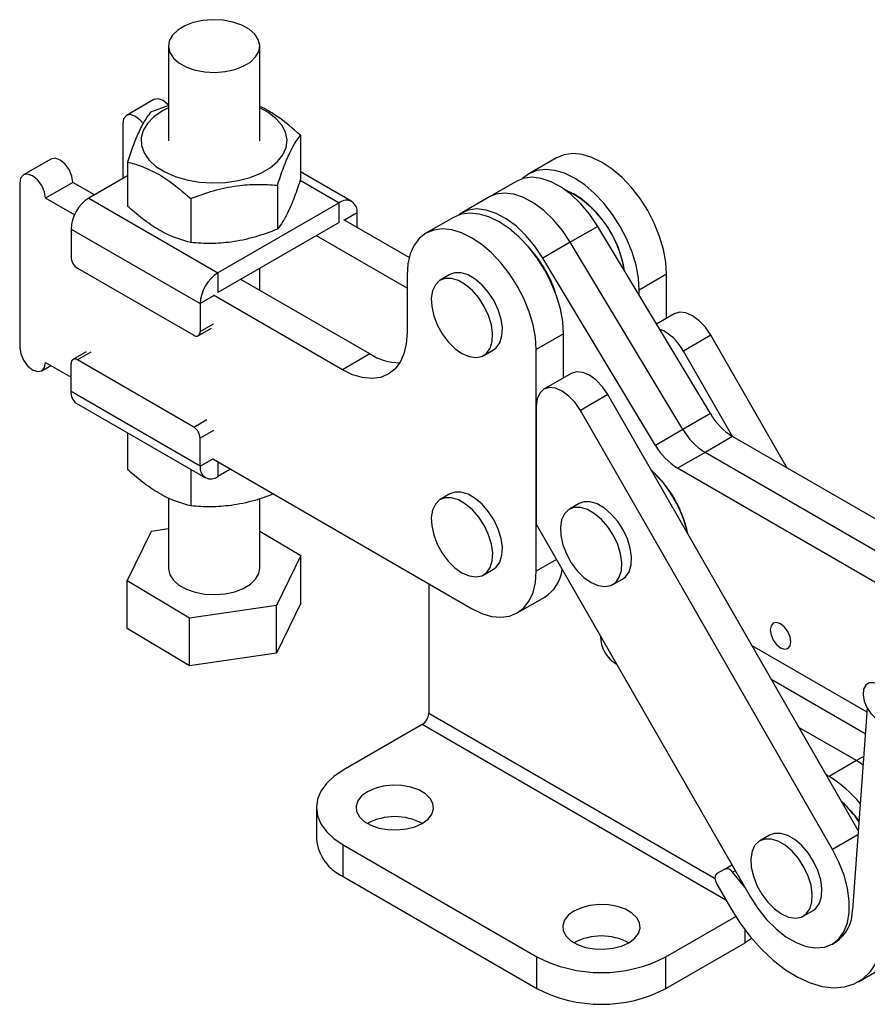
# Model space of a CAD drawing. Extents: x 29 to 398, y 16 to 290.
# Tile 10 of 12: x 295 to 346, y 177 to 237. Entities that reach past the tile are written whole.
import ezdxf

# ---------------------------------------------------------------- set-up
doc = ezdxf.new("R2010")
doc.units = 0
doc.layers.get('0').update_dxf_attribs({"linetype": 'CONTINUOUS'})

msp = doc.modelspace()

# ---------------------------------------------------------------- linework, layer by layer
at = {"color": 7, "linetype": 'CONTINUOUS'}
for p, q in [((303.611504, 235.592722), (303.611584, 229.831526)), ((309.167139, 229.831602), (309.16706, 235.592797)), ((302.730504, 232.334993), (301.060946, 231.371178)), ((303.63502, 231.968908), (302.53369, 231.58198)), ((300.830781, 230.862448), (300.830827, 227.529093)), ((311.656322, 230.170962), (311.656358, 227.492564)), ((327.221274, 228.792925), (325.551717, 227.82911)), ((296.464752, 228.717852), (294.795195, 227.754037)), ((301.122412, 228.541466), (301.122447, 225.86307)), ((301.122424, 227.697429), (298.76837, 226.338463)), ((314.774275, 226.142107), (311.656352, 227.941989)), ((294.565029, 227.245307), (294.565167, 217.265284)), ((297.805935, 227.30203), (296.136378, 226.338215)), ((299.121736, 226.542458), (297.805935, 227.30203)), ((310.245045, 227.130449), (310.245082, 224.452051)), ((324.814821, 227.379175), (323.145264, 226.41536)), ((297.895736, 225.322591), (296.136378, 226.338215)), ((298.76837, 226.338463), (306.625112, 221.803005)), ((323.145264, 226.41536), (321.475706, 225.451545)), ((328.32977, 226.578463), (328.270854, 226.612485)), ((304.978091, 226.315701), (304.978127, 223.637303)), ((314.01045, 226.06647), (306.625112, 221.803005)), ((314.010466, 224.864331), (314.01045, 226.06647)), ((315.090781, 224.558184), (315.090768, 225.442613)), ((320.955523, 225.175783), (319.285965, 224.211968)), ((314.010466, 224.864331), (306.625128, 220.600866)), ((318.259507, 222.728975), (314.285452, 225.023077)), ((329.734746, 224.628107), (328.065188, 223.664292)), ((336.589701, 213.237998), (329.734746, 224.628107)), ((297.688086, 224.467315), (305.544826, 219.931858)), ((297.688086, 224.467315), (297.688109, 222.766175)), ((318.135157, 220.873159), (312.615894, 224.059262)), ((328.065188, 223.664292), (326.39563, 222.700476)), ((334.920143, 212.274182), (328.065188, 223.664292)), ((333.250586, 211.310367), (326.39563, 222.700476)), ((298.08095, 222.085765), (305.152019, 218.003852)), ((306.625112, 221.803005), (306.625128, 220.600866)), ((309.167261, 220.743483), (309.167244, 222.068398)), ((318.135146, 221.668314), (318.135194, 218.175307)), ((320.740708, 221.692006), (320.151453, 221.351836)), ((333.927197, 221.713814), (332.25764, 220.749999)), ((333.927234, 219.034026), (333.927197, 221.713814)), ((315.876442, 216.870478), (308.0197, 221.405935)), ((314.206884, 215.906663), (306.350143, 220.44212)), ((332.257644, 220.436089), (332.25764, 220.749999)), ((305.544826, 219.931858), (305.54485, 218.230718)), ((334.387763, 219.299884), (333.314379, 218.680232)), ((305.429768, 217.976351), (306.235085, 218.441251)), ((327.661446, 218.096672), (325.991888, 217.132857)), ((327.661482, 215.416885), (327.661446, 218.096672)), ((336.613659, 218.010435), (334.944102, 217.04662)), ((341.259353, 209.927324), (336.613659, 218.010435)), ((298.608595, 216.998425), (297.803279, 216.533526)), ((315.876442, 216.870478), (314.206884, 215.906663)), ((322.797071, 216.768995), (323.386326, 217.109165)), ((325.992072, 203.659827), (325.991888, 217.132857)), ((337.931572, 211.848677), (334.944102, 217.04662)), ((295.90635, 215.849463), (296.462058, 216.170267)), ((296.136515, 216.358193), (297.688207, 215.462448)), ((297.688221, 214.57802), (297.688197, 216.27916)), ((305.152095, 212.424113), (298.081026, 216.506026)), ((328.122012, 215.682742), (326.452454, 214.718927)), ((305.544962, 210.042562), (297.688221, 214.57802)), ((330.347908, 214.393293), (328.67835, 213.429478)), ((345.579725, 187.89123), (330.347908, 214.393293)), ((298.004713, 213.878525), (305.861455, 209.343067)), ((325.992127, 213.701521), (325.992033, 206.516424)), ((344.017407, 186.740826), (328.67835, 213.429478)), ((336.589701, 213.237998), (334.920143, 212.274182)), ((301.122637, 212.078642), (301.122667, 209.849671)), ((334.920143, 212.274182), (333.250586, 211.310367)), ((305.544962, 210.042562), (305.544939, 211.743703)), ((337.934081, 211.847226), (336.264523, 210.883411)), ((355.293603, 201.824412), (337.934081, 211.847226)), ((336.264523, 210.883411), (334.594966, 209.919596)), ((353.747231, 200.789473), (336.264523, 210.883411)), ((306.350279, 210.462098), (322.063763, 201.391183)), ((304.978315, 209.852877), (304.978345, 207.623905)), ((307.391498, 209.861033), (306.625281, 209.418705)), ((352.494354, 199.585081), (334.594966, 209.919596)), ((303.611879, 208.110376), (303.611938, 203.838106)), ((309.167493, 203.838182), (309.167434, 208.067357)), ((320.74089, 208.355068), (320.151634, 208.014898)), ((328.596884, 207.765882), (328.007629, 207.425712)), ((301.102494, 203.068388), (302.591397, 206.096539)), ((302.591397, 206.096539), (303.611905, 206.245111)), ((309.167461, 206.099979), (311.676936, 204.607902)), ((325.992033, 206.516424), (339.000469, 183.882854)), ((311.676936, 204.607902), (310.188032, 201.579751)), ((311.676976, 201.704622), (311.676936, 204.607902)), ((322.797252, 203.432056), (323.386508, 203.772226)), ((301.102532, 200.165109), (301.102494, 203.068388)), ((304.90081, 200.809993), (301.102494, 203.068388)), ((330.653247, 202.84287), (331.242503, 203.18304)), ((319.451134, 202.899373), (319.451134, 195.009844)), ((324.841253, 201.116174), (326.51081, 202.079989)), ((310.188032, 201.579751), (304.90081, 200.809993)), ((310.188071, 198.676471), (310.188032, 201.579751)), ((311.676976, 201.704622), (310.188071, 198.676471)), ((304.90085, 197.906715), (304.90081, 200.809993)), ((304.90085, 197.906715), (301.102532, 200.165109)), ((339.110553, 199.147037), (346.103361, 195.109621)), ((310.188071, 198.676471), (304.90085, 197.906715)), ((346.005525, 193.760941), (340.319638, 197.043333)), ((346.120868, 195.350959), (345.229518, 183.063575)), ((319.058297, 194.329431), (314.24594, 191.551316)), ((345.476593, 192.138656), (341.977633, 194.158563)), ((345.476593, 192.138656), (343.807035, 191.174841)), ((345.869726, 191.888932), (345.476593, 192.138656)), ((343.807035, 191.174841), (343.635628, 191.273793)), ((312.618756, 189.283515), (312.618756, 187.355571)), ((340.186129, 187.603262), (339.596873, 187.263091)), ((314.245941, 187.015715), (326.031054, 180.212314)), ((314.245941, 185.087771), (314.245941, 187.015715)), ((337.468154, 185.543789), (337.901937, 185.794206)), ((314.245941, 185.087771), (326.031054, 178.28437)), ((337.468154, 185.543789), (336.983377, 185.263733)), ((338.675422, 184.448408), (337.936849, 185.348957)), ((336.983431, 184.622167), (337.816845, 183.178838)), ((333.887796, 180.212314), (338.131046, 182.66189)), ((342.242492, 182.680249), (342.831748, 183.020419)), ((333.887796, 178.28437), (338.700153, 181.062485)), ((344.008735, 180.981596), (344.205153, 181.094986)), ((326.031054, 178.28437), (326.031054, 180.212314)), ((333.887796, 178.28437), (333.887796, 180.212314)), ((345.593929, 178.689295), (347.067068, 179.53972))]:
    msp.add_line(p, q, dxfattribs=at)
at = {"color": 8, "linetype": 'CONTINUOUS'}
for p, q in [((311.636837, 227.436683), (314.01045, 226.06647)), ((315.090768, 225.442613), (314.324743, 225.000396)), ((306.350143, 220.396757), (305.544826, 219.931858)), ((305.54485, 218.230718), (306.350166, 218.695617)), ((298.886342, 216.970925), (298.081026, 216.506026)), ((305.152095, 212.424113), (305.957411, 212.889012)), ((306.350255, 212.208602), (305.544939, 211.743703)), ((305.544962, 210.042562), (306.350279, 210.507462)), ((306.625269, 210.303355), (306.625281, 209.418705)), ((327.224821, 204.371478), (325.992072, 203.659827)), ((336.87117, 184.953472), (319.451134, 195.009844)), ((337.538368, 183.661113), (319.058297, 194.329431)), ((345.905817, 192.386442), (345.476593, 192.138656)), ((345.560911, 187.631872), (344.017407, 186.740826)), ((338.102784, 185.44475), (337.936849, 185.348957)), ((338.700153, 181.062485), (338.700153, 181.841205))]:
    msp.add_line(p, q, dxfattribs=at)
at = {"color": 7, "linetype": 'CONTINUOUS', "flags": 128}
for points in [[(307.068521, 234.037894), (307.650841, 234.164136), (308.1699, 234.362013), (308.599673, 234.621607), (308.918606, 234.929899), (309.11071, 235.271429), (309.166349, 235.629072), (309.082734, 235.984894), (308.864058, 236.321053), (308.521288, 236.620691), (308.07161, 236.868786), (307.53757, 237.052895), (306.945955, 237.163786), (306.326422, 237.1959), (305.710042, 237.147625), (305.127725, 237.021382), (304.608664, 236.823504), (304.178893, 236.563911), (303.859958, 236.25562), (303.667856, 235.914089), (303.612215, 235.556447), (303.69583, 235.200625), (303.914506, 234.864466), (304.257275, 234.564829), (304.706954, 234.316733), (305.240993, 234.132624), (305.83261, 234.021732), (306.452141, 233.989619), (307.068521, 234.037894)], [(303.611552, 232.01051), (303.586667, 232.037365), (303.285999, 232.279993), (302.985337, 232.384495), (302.730504, 232.334993)], [(303.611557, 231.834363), (303.246662, 231.645748), (302.736018, 231.292648), (302.342794, 230.892588), (302.07963, 230.458425), (301.954983, 230.004116), (301.972861, 229.54426), (302.132691, 229.093637), (302.429332, 228.666733), (302.85325, 228.277269), (303.390825, 227.937759), (304.024774, 227.659118), (304.734721, 227.450301), (305.497852, 227.318021), (306.289635, 227.266528), (307.084624, 227.297477), (307.857267, 227.409874), (308.58273, 227.600105), (309.237696, 227.862058), (309.801115, 228.187313), (310.254876, 228.565415), (310.584397, 228.984213), (310.779086, 229.430245), (310.832685, 229.889175), (310.743473, 230.346253), (310.514315, 230.786789), (310.15258, 231.196625), (309.669889, 231.562586), (309.167112, 231.834437)], [(302.078883, 230.875422), (301.91711, 231.07355), (301.616442, 231.316178), (301.31578, 231.42068), (301.060891, 231.371148), (300.890582, 231.175123), (300.830781, 230.862448)], [(297.805935, 227.30203), (297.746125, 227.683754), (297.575808, 228.076411), (297.320916, 228.420224), (297.020248, 228.662852), (296.719586, 228.767353), (296.464752, 228.717852)], [(333.927197, 221.713814), (333.878823, 222.451378), (333.73491, 223.226621), (333.499002, 224.02045), (333.176909, 224.813325), (332.77656, 225.585717), (332.307815, 226.318608), (331.782214, 226.993953), (331.212701, 227.595122), (330.613298, 228.107315), (329.998764, 228.517916), (329.384233, 228.816815), (328.784834, 228.996656), (328.215328, 229.053008), (327.689738, 228.984483), (327.221274, 228.792925)], [(296.136378, 226.338215), (296.076567, 226.719939), (295.90625, 227.112596), (295.651358, 227.456409), (295.35069, 227.699037), (295.050028, 227.803538), (294.795139, 227.754006), (294.624831, 227.557982), (294.565029, 227.245307)], [(329.734746, 224.628107), (329.250418, 225.347776), (328.707272, 225.997596), (328.121811, 226.557824), (327.511823, 227.011434), (326.895844, 227.344647), (326.292589, 227.547336), (325.720388, 227.613344), (325.196626, 227.540663), (324.814821, 227.379175)], [(332.25764, 220.749999), (332.209265, 221.487563), (332.065352, 222.262806), (331.829445, 223.056635), (331.507351, 223.84951), (331.107003, 224.621902), (330.638257, 225.354793), (330.112657, 226.030138), (329.543143, 226.631307), (328.94374, 227.1435), (328.329207, 227.554101), (327.714675, 227.853), (327.115277, 228.032841), (326.545771, 228.089193), (326.02018, 228.020668), (325.551447, 227.828954), (325.162942, 227.530643)], [(328.065188, 223.664292), (327.58086, 224.383961), (327.037714, 225.033781), (326.452253, 225.594008), (325.842266, 226.047619), (325.226286, 226.380832), (324.623032, 226.583521), (324.05083, 226.649529), (323.527069, 226.576848), (323.145264, 226.41536)], [(328.065188, 223.664292), (327.58086, 224.383961), (327.037714, 225.033781), (326.452253, 225.594008), (325.842266, 226.047619), (325.226286, 226.380832), (324.623032, 226.583521), (324.05083, 226.649529), (323.527069, 226.576848), (323.145264, 226.41536)], [(327.661446, 218.096672), (327.613071, 218.834237), (327.469158, 219.609479), (327.233251, 220.403309), (326.911157, 221.196184), (326.510809, 221.968575), (326.042063, 222.701467), (325.516463, 223.376812), (324.946949, 223.977981), (324.347546, 224.490174), (323.733013, 224.900774), (323.118481, 225.199674), (322.519083, 225.379515), (321.949577, 225.435867), (321.423986, 225.367341), (320.955523, 225.175783)], [(326.39563, 222.700476), (325.911302, 223.420146), (325.368156, 224.069966), (324.782695, 224.630193), (324.172708, 225.083804), (323.556728, 225.417017), (322.953474, 225.619705), (322.381273, 225.685714), (321.857511, 225.613033), (321.398104, 225.403875), (321.290116, 225.327169)], [(325.991888, 217.132857), (325.943514, 217.870422), (325.799601, 218.645664), (325.563693, 219.439494), (325.2416, 220.232368), (324.841251, 221.00476), (324.372506, 221.737652), (323.846905, 222.412997), (323.277392, 223.014166), (322.677989, 223.526358), (322.063455, 223.936959), (321.448924, 224.235859), (320.849525, 224.415699), (320.280019, 224.472052), (319.754429, 224.403526), (319.285696, 224.211813), (318.885362, 223.90163), (318.563285, 223.480617), (318.327395, 222.95914), (318.183501, 222.35004), (318.135146, 221.668314)], [(323.386326, 217.109165), (323.564199, 217.244141), (323.781396, 217.553173), (323.905981, 217.961798), (323.931239, 218.447991), (323.855807, 218.985536), (323.683753, 219.545459), (323.424351, 220.097571), (323.091586, 220.612108), (322.703398, 221.061331), (322.280714, 221.421023), (321.84632, 221.671793), (321.423636, 221.800122), (321.035448, 221.799091), (320.740708, 221.692006)], [(321.474261, 216.899984), (321.905717, 216.709146), (322.313914, 216.645063), (322.676844, 216.711193), (322.974943, 216.903971), (323.19214, 217.213003), (323.316725, 217.621628), (323.341983, 218.10782), (323.266551, 218.645366), (323.094497, 219.205288), (322.835095, 219.7574), (322.502331, 220.271938), (322.114142, 220.721161), (321.691458, 221.080853), (321.257065, 221.331623), (320.83438, 221.459952), (320.446192, 221.458921), (320.113427, 221.328586), (319.854026, 221.075972), (319.681972, 220.7147), (319.60654, 220.264246), (319.631798, 219.748891), (319.756383, 219.196423), (319.97358, 218.636621), (320.271679, 218.099666), (320.634609, 217.614505), (321.042805, 217.207294), (321.474261, 216.899984)], [(336.613659, 218.010435), (336.288562, 218.488089), (335.909489, 218.889695), (335.502347, 219.187804), (335.094962, 219.362044), (334.715175, 219.400507), (334.388942, 219.300562), (334.387763, 219.299884)], [(318.135194, 218.175307), (318.086838, 217.493581), (317.942945, 216.884481), (317.707055, 216.363004), (317.384978, 215.941991), (316.984644, 215.631809), (316.515911, 215.440095), (315.990321, 215.37157), (315.420815, 215.427921), (314.821416, 215.607762), (314.206884, 215.906663)], [(294.565167, 217.265284), (294.624977, 216.883561), (294.795294, 216.490904), (295.050186, 216.147092), (295.350851, 215.904465), (295.651516, 215.799962), (295.906405, 215.849493), (296.076714, 216.045518), (296.136515, 216.358193)], [(330.347908, 214.393293), (330.02281, 214.870948), (329.643737, 215.272554), (329.236595, 215.570663), (328.82921, 215.744903), (328.449423, 215.783365), (328.12319, 215.683421), (328.122012, 215.682742)], [(328.67835, 213.429478), (328.353253, 213.907133), (327.97418, 214.308739), (327.567038, 214.606848), (327.159653, 214.781088), (326.779866, 214.81955), (326.453633, 214.719606), (326.203249, 214.488086), (326.045828, 214.140814), (325.992127, 213.701521)], [(323.386508, 203.772226), (323.564381, 203.907202), (323.781577, 204.216235), (323.906163, 204.624861), (323.93142, 205.111053), (323.855989, 205.648599), (323.683934, 206.208521), (323.424533, 206.760633), (323.091768, 207.275169), (322.70358, 207.724393), (322.280896, 208.084085), (321.846502, 208.334855), (321.423818, 208.463184), (321.03563, 208.462153), (320.74089, 208.355068)], [(321.474443, 203.563046), (321.905899, 203.372207), (322.314096, 203.308125), (322.677026, 203.374255), (322.975125, 203.567032), (323.192321, 203.876064), (323.316907, 204.284691), (323.342165, 204.770883), (323.266733, 205.308429), (323.094679, 205.868351), (322.835277, 206.420462), (322.502512, 206.934999), (322.114324, 207.384223), (321.69164, 207.743915), (321.257246, 207.994685), (320.834562, 208.123014), (320.446374, 208.121983), (320.11361, 207.991647), (319.854208, 207.739035), (319.682153, 207.377763), (319.606721, 206.927308), (319.631979, 206.411954), (319.756565, 205.859484), (319.973762, 205.299682), (320.27186, 204.762727), (320.634791, 204.277567), (321.042987, 203.870355), (321.474443, 203.563046)], [(331.242503, 203.18304), (331.420375, 203.318017), (331.637572, 203.627049), (331.762157, 204.035674), (331.787415, 204.521867), (331.711983, 205.059413), (331.539929, 205.619335), (331.280527, 206.171447), (330.947763, 206.685983), (330.559574, 207.135207), (330.13689, 207.494899), (329.702497, 207.745669), (329.279813, 207.873997), (328.891625, 207.872966), (328.596884, 207.765882)], [(329.330438, 202.97386), (329.761894, 202.78302), (330.17009, 202.718938), (330.533021, 202.785068), (330.831119, 202.977847), (331.048316, 203.286878), (331.172901, 203.695504), (331.198159, 204.181697), (331.122728, 204.719242), (330.950673, 205.279164), (330.691272, 205.831276), (330.358507, 206.345813), (329.970319, 206.795037), (329.547634, 207.154729), (329.113241, 207.405499), (328.690557, 207.533827), (328.302369, 207.532796), (327.969604, 207.402462), (327.710202, 207.149848), (327.538148, 206.788576), (327.462716, 206.338122), (327.487974, 205.822768), (327.61256, 205.270299), (327.829756, 204.710497), (328.127855, 204.173541), (328.490785, 203.68838), (328.898982, 203.281169), (329.330438, 202.97386)], [(303.611938, 203.838106), (303.612649, 203.801832), (303.696263, 203.446009), (303.914939, 203.109851), (304.257708, 202.810213), (304.707388, 202.562118), (305.241424, 202.37801), (305.833042, 202.267118), (306.452574, 202.235004), (307.068954, 202.283278), (307.651272, 202.40952), (308.170333, 202.607399), (308.600104, 202.866994), (308.919038, 203.175285), (309.111141, 203.516815), (309.167493, 203.838182)], [(322.063763, 201.391183), (322.678294, 201.092282), (323.277693, 200.912442), (323.847199, 200.85609), (324.372789, 200.924615), (324.841522, 201.116329), (325.241856, 201.426511), (325.563933, 201.847524), (325.799823, 202.369001), (325.943717, 202.978102), (325.992072, 203.659827)], [(341.488622, 199.361737), (341.440794, 199.667108), (341.304557, 199.981238), (341.100654, 200.256301), (340.860126, 200.450424), (340.619591, 200.534051), (340.415668, 200.494453), (340.279404, 200.337656), (340.231543, 200.087533), (340.279372, 199.782161), (340.415608, 199.468032), (340.619511, 199.192968), (340.86004, 198.998846), (341.100574, 198.915218), (341.304496, 198.954817), (341.440761, 199.111613), (341.488622, 199.361737)], [(347.739553, 195.027584), (347.721062, 195.392278), (347.604029, 195.787743), (347.401137, 196.171125), (347.134371, 196.500881), (346.832641, 196.741274), (346.528643, 196.866255), (346.255319, 196.86228), (346.042289, 196.729779), (345.912639, 196.483113), (345.880417, 196.149009), (345.949115, 195.763675), (346.11129, 195.368866), (346.349365, 195.007366), (346.637545, 194.718351), (346.944596, 194.533138), (347.237249, 194.471798), (347.483787, 194.54098), (347.657497, 194.733184), (347.739553, 195.027584)], [(314.24594, 191.551316), (313.679773, 191.168633), (313.224275, 190.739533), (312.890664, 190.274581), (312.687154, 189.785225), (312.618756, 189.283515), (312.687154, 188.781806), (312.890664, 188.292451), (313.224275, 187.827498), (313.679772, 187.398398), (314.245941, 187.015715)], [(319.058195, 188.3197), (319.409232, 188.578363), (319.642839, 188.878007), (319.745441, 189.201217), (319.711073, 189.52921), (319.541734, 189.842925), (319.247265, 190.124128), (318.844779, 190.356478), (318.357667, 190.526472), (317.814239, 190.624229), (317.246077, 190.644069), (316.686199, 190.584839), (316.167145, 190.44998), (315.71908, 190.247331), (315.368042, 189.988668), (315.134435, 189.689024), (315.031834, 189.365814), (315.066201, 189.03782), (315.23554, 188.724106), (315.53001, 188.442903), (315.932496, 188.210553), (316.419607, 188.040559), (316.963035, 187.942802), (317.531198, 187.922962), (318.091075, 187.982192), (318.610129, 188.117051), (319.058195, 188.3197)], [(342.831748, 183.020419), (343.009619, 183.155396), (343.226816, 183.464427), (343.351402, 183.873054), (343.37666, 184.359246), (343.301229, 184.896792), (343.129173, 185.456714), (342.869772, 186.008825), (342.537007, 186.523363), (342.14882, 186.972586), (341.726135, 187.332278), (341.291741, 187.583048), (340.869057, 187.711377), (340.480868, 187.710346), (340.186129, 187.603262)], [(340.919682, 182.811239), (341.351139, 182.6204), (341.759334, 182.556318), (342.122265, 182.622448), (342.420363, 182.815226), (342.63756, 183.124257), (342.762147, 183.532883), (342.787404, 184.019076), (342.711973, 184.556621), (342.539917, 185.116544), (342.280516, 185.668655), (341.947751, 186.183193), (341.559564, 186.632415), (341.136879, 186.992108), (340.702486, 187.242878), (340.279801, 187.371207), (339.891612, 187.370176), (339.558848, 187.239841), (339.299446, 186.987228), (339.127392, 186.625956), (339.051961, 186.175501), (339.077218, 185.660147), (339.201803, 185.107678), (339.419, 184.547876), (339.7171, 184.01092), (340.080029, 183.52576), (340.488226, 183.118549), (340.919682, 182.811239)], [(339.000469, 183.882854), (339.471223, 183.151799), (340.003892, 182.486375), (340.582291, 181.906801), (341.188846, 181.430688), (341.805127, 181.072502), (342.412407, 180.843127), (342.992237, 180.74953), (343.526997, 180.794557), (344.00044, 180.976839), (344.398179, 181.290839), (344.708131, 181.727013), (344.920876, 182.272113), (345.029952, 182.909571), (345.032043, 183.620022), (344.927087, 184.381878), (344.718271, 185.171991), (344.411943, 185.966352), (344.017407, 186.740826)], [(336.983377, 185.263733), (336.934529, 185.223185), (336.898233, 185.165706), (336.875885, 185.093507), (336.868345, 185.00936), (336.8759, 184.916498), (336.898262, 184.818493), (336.934571, 184.71911), (336.983431, 184.622167)], [(331.628982, 181.062739), (331.980019, 181.321402), (332.213626, 181.621046), (332.316228, 181.944256), (332.28186, 182.272249), (332.112521, 182.585964), (331.818052, 182.867167), (331.415566, 183.099517), (330.928454, 183.269511), (330.385026, 183.367268), (329.816864, 183.387108), (329.256987, 183.327877), (328.737933, 183.193019), (328.289867, 182.99037), (327.93883, 182.731707), (327.705222, 182.432063), (327.602621, 182.108853), (327.636988, 181.780859), (327.806327, 181.467145), (328.100797, 181.185942), (328.503283, 180.953592), (328.990394, 180.783598), (329.533822, 180.68584), (330.101985, 180.666001), (330.661862, 180.725231), (331.180917, 180.86009), (331.628982, 181.062739)], [(337.816845, 183.178838), (338.384952, 182.279266), (339.015386, 181.438747), (339.696314, 180.673059), (340.414955, 179.996577), (341.157818, 179.421997), (341.91096, 178.960104), (342.660242, 178.619571), (343.391599, 178.406788), (344.091303, 178.325751), (344.746221, 178.37798), (345.344056, 178.562495), (345.87359, 178.875831), (346.324881, 179.312109), (346.689457, 179.863137), (346.960474, 180.518573)], [(339.098868, 181.337588), (339.065302, 181.310906), (338.700153, 181.062485)]]:
    msp.add_lwpolyline(points, dxfattribs=at)
at = {"color": 7, "linetype": 'CONTINUOUS'}
for centre, radius, start, end in [((300.033515, 224.360629), 2.347854, 122.6054791, 177.3955962), ((324.865596, 220.973145), 6.554229, 8.56949111, 64.28908593), ((324.657003, 220.873303), 6.785136, 8.9442925, 57.22809232), ((314.432167, 225.549439), 0.667208, 350.78674059, 129.20250789), ((298.541002, 222.804991), 0.853776, 182.60578715, 237.39501405), ((320.194867, 218.321835), 7.330632, 17.93457933, 42.06006833), ((319.952045, 218.181659), 7.589995, 21.7019078, 38.29271531), ((307.89027, 219.825162), 2.347869, 122.60562866, 177.39535702), ((305.305365, 218.191862), 0.242616, 230.79832238, 9.21575644), ((332.408034, 215.739911), 2.852916, 27.25977952, 67.56128452), ((317.705623, 219.732644), 3.396748, 237.41777146, 269.74969649), ((297.927682, 216.318015), 0.242616, 50.79881269, 189.2155434), ((298.437078, 214.4955), 0.753391, 173.71165533, 234.97792662), ((340.027903, 215.21636), 3.966756, 209.91638432, 238.14020821), ((304.692041, 211.704883), 0.853781, 2.60600395, 57.39507453), ((338.358346, 214.252545), 3.966756, 209.91638432, 238.14020821), ((336.688788, 213.28873), 3.966756, 209.91638432, 238.14020821), ((306.203563, 209.935736), 0.667208, 170.78668745, 309.20255893), ((328.122179, 204.437223), 7.233209, 12.18896597, 47.58651087), ((328.252721, 204.513616), 7.100978, 11.53001492, 47.85124847), ((325.224683, 204.080702), 2.378441, 302.73430532, 352.07532342), ((331.863382, 199.700714), 1.961493, 179.62554651, 240.14992917), ((318.598237, 195.048656), 0.85378, 302.60548182, 357.39453344), ((340.01581, 184.926306), 7.308733, 38.97095039, 58.75321396), ((340.08695, 184.631687), 6.716381, 34.53895004, 47.91992139), ((340.233583, 184.720279), 6.564529, 34.83554722, 48.22251928), ((317.388637, 185.134221), 3.596219, 62.34294901, 117.65703649), ((315.438744, 187.661294), 2.836512, 186.18742972, 245.13272654), ((337.578201, 185.147352), 0.411427, 29.34147232, 105.5141224), ((342.946174, 183.000913), 2.284203, 303.44716094, 1.5719759), ((329.959424, 177.877257), 3.596222, 62.34296809, 117.65701741), ((329.959425, 187.723734), 8.476646, 242.39103956, 297.60895735), ((329.959425, 185.79579), 8.476646, 242.39103956, 297.60895735)]:
    msp.add_arc(centre, radius, start, end, dxfattribs=at)
for points, knots in [([(311.656322, 230.170962), (311.174658, 230.578411), (310.373998, 231.255704), (309.523251, 231.780688), (309.183713, 231.91046), (309.167111, 231.916805)], [0, 0, 0, 0, 0.5895096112, 0.9799296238, 1, 1, 1, 1]), ([(302.53369, 231.58198), (302.411199, 231.417557), (302.163561, 231.085146), (301.796658, 230.368245), (301.445926, 229.504624), (301.230907, 228.864474), (301.122412, 228.541466)], [0, 0, 0, 0, 0.26460471, 0.534947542, 0.765343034, 1, 1, 1, 1]), ([(310.245045, 227.130449), (310.367533, 227.493816), (310.615164, 228.22843), (310.982065, 229.09247), (311.3328, 229.74012), (311.547824, 230.026473), (311.656322, 230.170962)], [0, 0, 0, 0, 0.264604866, 0.53494776, 0.765343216, 1, 1, 1, 1]), ([(301.122412, 228.541466), (301.262331, 228.505072), (301.718533, 228.386412), (302.518415, 228.081963), (303.685204, 227.426315), (304.495531, 226.730229), (304.978091, 226.315701)], [0, 0, 0, 0, 0.111311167, 0.36292568, 0.620613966, 1, 1, 1, 1]), ([(304.978091, 226.315701), (305.435224, 226.485889), (306.359403, 226.829954), (307.7287, 227.115339), (309.037659, 227.209837), (309.840132, 227.157073), (310.245045, 227.130449)], [0, 0, 0, 0, 0.264604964, 0.534947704, 0.765343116, 1, 1, 1, 1]), ([(311.656358, 227.492564), (311.533871, 227.129196), (311.28624, 226.394582), (310.919337, 225.530543), (310.568602, 224.882892), (310.353579, 224.596539), (310.245082, 224.452051)], [0, 0, 0, 0, 0.264604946, 0.534947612, 0.765343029, 1, 1, 1, 1]), ([(304.978127, 223.637303), (304.495571, 223.779895), (303.693428, 224.016923), (302.527002, 224.704883), (301.726653, 225.322654), (301.262366, 225.737923), (301.122447, 225.86307)], [0, 0, 0, 0, 0.37938415, 0.630642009, 0.888688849, 1, 1, 1, 1]), ([(310.245082, 224.452051), (309.787948, 224.281864), (308.863768, 223.937801), (307.494472, 223.652415), (306.185514, 223.557915), (305.383041, 223.610679), (304.978127, 223.637303)], [0, 0, 0, 0, 0.264605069, 0.534947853, 0.765343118, 1, 1, 1, 1]), ([(304.978345, 207.623905), (304.495789, 207.766498), (303.693645, 208.003526), (302.52722, 208.691484), (301.726871, 209.309256), (301.262586, 209.724524), (301.122667, 209.849671)], [0, 0, 0, 0, 0.379384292, 0.630642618, 0.888688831, 1, 1, 1, 1]), ([(310.001163, 208.354554), (309.624732, 208.215372), (308.781005, 207.903411), (307.494495, 207.639875), (306.185778, 207.544312), (305.383274, 207.597212), (304.978345, 207.623905)], [0, 0, 0, 0, 0.228474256, 0.512099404, 0.753814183, 1, 1, 1, 1])]:
    msp.add_open_spline(points, degree=3, knots=knots, dxfattribs=at)

doc.saveas('drawing.dxf')
